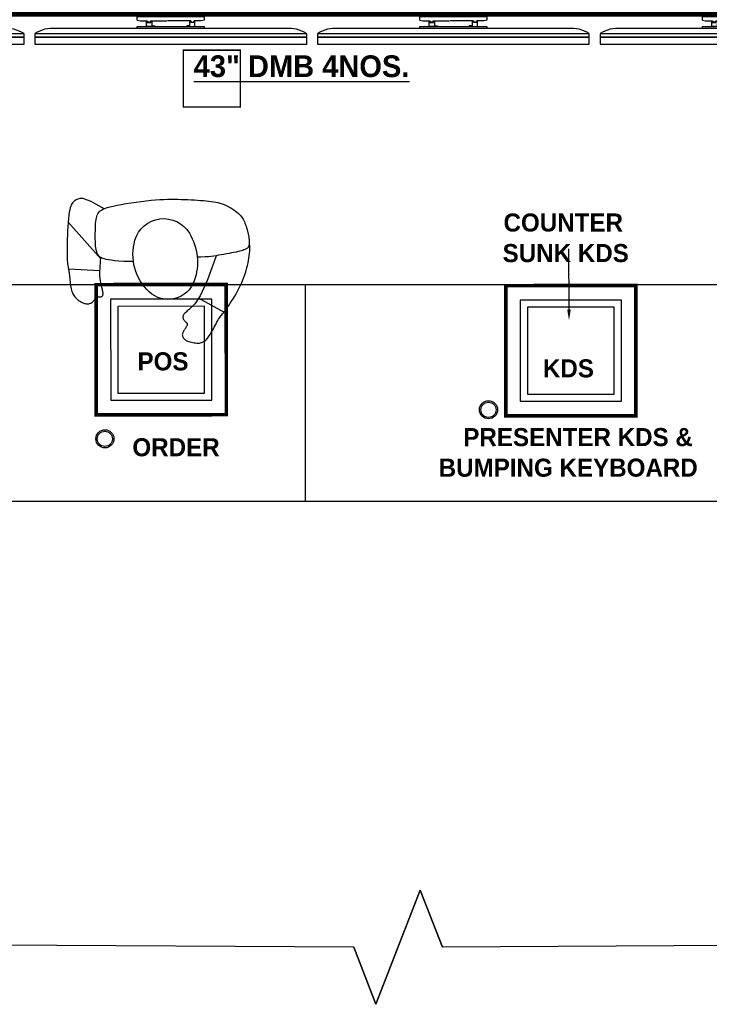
# Model space of a CAD drawing. Header units: millimetres. Extents: x -115221 to 194496, y -122556 to 375476.
# Tile 44 of 169: x 103057 to 105475, y -77259 to -73808. Entities that reach past the tile are written whole.
import ezdxf

# ---------------------------------------------------------------- set-up
doc = ezdxf.new("R2010")
doc.units = ezdxf.units.MM
doc.layers.add('FUR R0', color=8, linetype='Continuous')
doc.layers.add('WWDS FURNITURE LAYOUT', color=8, linetype='Continuous')
doc.styles.add('ATTR', font='romans.shx', dxfattribs={"width": 0.8, "height": 0.699999})
doc.styles.add('har', font='GOTHICB.TTF')

# ---------------------------------------------------------------- blocks, each defined once
blk = doc.blocks.new('JSDJNB')
at = {"layer": 'FUR R0'}
h = blk.add_hatch(dxfattribs=at)
h.set_pattern_fill('ANSI31', color=256, angle=90)
h.set_pattern_definition([(135, (184504.06984, -52712.82564), (-0.08838834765, -0.08838834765), [])])
h.paths.add_polyline_path([(255108.09, -67411.99), (255108.09, -67409.99), (254955.77, -67409.99), (254955.77, -67411.99)], flags=16)
h.paths.add_polyline_path([(255108.59, -67412.49), (255108.59, -67409.49), (254955.27, -67409.49), (254955.27, -67412.49)])
for p, q in [((254968.67, -67413.07), (254968.67, -67412.54)), ((254968.67, -67412.54), (254977.93, -67412.54)), ((254977.93, -67412.54), (254977.93, -67413.07)), ((255007.67, -67413.07), (255007.67, -67412.54)), ((255007.67, -67412.54), (255016.93, -67412.54)), ((255016.93, -67412.54), (255016.93, -67413.07)), ((255046.67, -67413.07), (255046.67, -67412.54)), ((255046.67, -67412.54), (255055.93, -67412.54)), ((255055.93, -67412.54), (255055.93, -67413.07)), ((255085.67, -67413.07), (255085.67, -67412.54)), ((255085.67, -67412.54), (255094.93, -67412.54)), ((255094.93, -67412.54), (255094.93, -67413.07)), ((254989.16, -67414.23), (254957.44, -67414.23)), ((255028.16, -67414.23), (254996.44, -67414.23)), ((255067.16, -67414.23), (255035.44, -67414.23)), ((255106.16, -67414.23), (255074.44, -67414.23))]:
    blk.add_line(p, q, dxfattribs=at)
for points in [[(255108.59, -67412.49), (255108.59, -67409.49), (254955.27, -67409.49), (254955.27, -67412.49)], [(255108.09, -67411.99), (255108.09, -67409.99), (254955.77, -67409.99), (254955.77, -67411.99)], [(254955.77, -67409.99), (254957.77, -67409.99), (254957.77, -67411.99), (254955.77, -67411.99)], [(254959.62, -67409.99), (254961.62, -67409.99), (254961.62, -67411.99), (254959.62, -67411.99)], [(254995.35, -67409.99), (254993.35, -67409.99), (254993.35, -67411.99), (254995.35, -67411.99)], [(255009.16, -67409.99), (255007.16, -67409.99), (255007.16, -67411.99), (255009.16, -67411.99)], [(255032.93, -67409.99), (255030.93, -67409.99), (255030.93, -67411.99), (255032.93, -67411.99)], [(255056.7, -67409.99), (255054.7, -67409.99), (255054.7, -67411.99), (255056.7, -67411.99)], [(255070.51, -67409.99), (255068.51, -67409.99), (255068.51, -67411.99), (255070.51, -67411.99)], [(255104.24, -67409.99), (255102.24, -67409.99), (255102.24, -67411.99), (255104.24, -67411.99)], [(255108.09, -67409.99), (255106.09, -67409.99), (255106.09, -67411.99), (255108.09, -67411.99)], [(254977.93, -67414.23), (254968.67, -67414.23), (254968.67, -67413.95), (254977.93, -67413.95)], [(255016.93, -67414.23), (255007.67, -67414.23), (255007.67, -67413.95), (255016.93, -67413.95)], [(255055.93, -67414.23), (255046.67, -67414.23), (255046.67, -67413.95), (255055.93, -67413.95)], [(255094.93, -67414.23), (255085.67, -67414.23), (255085.67, -67413.95), (255094.93, -67413.95)], [(254992.06, -67414.93), (254954.55, -67414.93), (254954.55, -67415.41), (254992.06, -67415.41)], [(254954.55, -67415.41), (254954.55, -67416.38), (254992.06, -67416.38), (254992.06, -67415.41)], [(255031.06, -67414.93), (254993.55, -67414.93), (254993.55, -67415.41), (255031.06, -67415.41)], [(254993.55, -67415.41), (254993.55, -67416.38), (255031.06, -67416.38), (255031.06, -67415.41)], [(255070.06, -67414.93), (255032.55, -67414.93), (255032.55, -67415.41), (255070.06, -67415.41)], [(255032.55, -67415.41), (255032.55, -67416.38), (255070.06, -67416.38), (255070.06, -67415.41)], [(255109.06, -67414.93), (255071.55, -67414.93), (255071.55, -67415.41), (255109.06, -67415.41)], [(255071.55, -67415.41), (255071.55, -67416.38), (255109.06, -67416.38), (255109.06, -67415.41)]]:
    blk.add_lwpolyline(points, close=True, dxfattribs=at)
for points in [[(254957.77, -67409.99), (254955.77, -67411.99)], [(254955.77, -67409.99), (254957.77, -67411.99)], [(254961.62, -67409.99), (254959.62, -67411.99)], [(254959.62, -67409.99), (254961.62, -67411.99)], [(254993.35, -67409.99), (254995.35, -67411.99)], [(254995.35, -67409.99), (254993.35, -67411.99)], [(255007.16, -67409.99), (255009.16, -67411.99)], [(255009.16, -67409.99), (255007.16, -67411.99)], [(255030.93, -67409.99), (255032.93, -67411.99)], [(255032.93, -67409.99), (255030.93, -67411.99)], [(255054.7, -67409.99), (255056.7, -67411.99)], [(255056.7, -67409.99), (255054.7, -67411.99)], [(255068.51, -67409.99), (255070.51, -67411.99)], [(255070.51, -67409.99), (255068.51, -67411.99)], [(255102.24, -67409.99), (255104.24, -67411.99)], [(255104.24, -67409.99), (255102.24, -67411.99)], [(255106.09, -67409.99), (255108.09, -67411.99)], [(255108.09, -67409.99), (255106.09, -67411.99)], [(254968.67, -67413.07), (254969.08, -67413.18), (254970.06, -67413.18), (254970.06, -67413.26), (254970.19, -67413.26), (254970.19, -67413.31), (254970.06, -67413.31), (254970.06, -67413.38), (254970.52, -67413.38), (254970.52, -67413.31), (254970.44, -67413.31), (254970.44, -67413.26), (254970.52, -67413.26), (254970.52, -67413.18), (254972.78, -67413.18)], [(254969.97, -67413.95), (254969.97, -67413.22), (254970.05, -67413.22), (254970.05, -67413.28), (254970.17, -67413.28), (254970.17, -67413.3), (254970.05, -67413.3), (254970.05, -67413.39), (254970.54, -67413.39), (254970.54, -67413.31), (254970.45, -67413.31), (254970.45, -67413.27), (254970.54, -67413.27), (254970.54, -67413.2), (254970.7, -67413.2), (254970.7, -67413.87), (254971.1, -67413.87), (254971.1, -67413.95), (254969.97, -67413.95)], [(254977.93, -67413.07), (254977.52, -67413.18), (254976.54, -67413.18), (254976.54, -67413.26), (254976.42, -67413.26), (254976.42, -67413.31), (254976.54, -67413.31), (254976.54, -67413.38), (254976.08, -67413.38), (254976.08, -67413.31), (254976.16, -67413.31), (254976.16, -67413.26), (254976.08, -67413.26), (254976.08, -67413.18), (254972.86, -67413.18)], [(254976.64, -67413.95), (254976.64, -67413.22), (254976.56, -67413.22), (254976.56, -67413.28), (254976.43, -67413.28), (254976.43, -67413.3), (254976.56, -67413.3), (254976.56, -67413.39), (254976.06, -67413.39), (254976.06, -67413.31), (254976.15, -67413.31), (254976.15, -67413.27), (254976.06, -67413.27), (254976.06, -67413.2), (254975.91, -67413.2), (254975.91, -67413.87), (254975.5, -67413.87), (254975.5, -67413.95), (254976.64, -67413.95)], [(255007.67, -67413.07), (255008.08, -67413.18), (255009.06, -67413.18), (255009.06, -67413.26), (255009.19, -67413.26), (255009.19, -67413.31), (255009.06, -67413.31), (255009.06, -67413.38), (255009.52, -67413.38), (255009.52, -67413.31), (255009.44, -67413.31), (255009.44, -67413.26), (255009.52, -67413.26), (255009.52, -67413.18), (255011.78, -67413.18)], [(255008.97, -67413.95), (255008.97, -67413.22), (255009.05, -67413.22), (255009.05, -67413.28), (255009.17, -67413.28), (255009.17, -67413.3), (255009.05, -67413.3), (255009.05, -67413.39), (255009.54, -67413.39), (255009.54, -67413.31), (255009.45, -67413.31), (255009.45, -67413.27), (255009.54, -67413.27), (255009.54, -67413.2), (255009.7, -67413.2), (255009.7, -67413.87), (255010.1, -67413.87), (255010.1, -67413.95), (255008.97, -67413.95)], [(255016.93, -67413.07), (255016.52, -67413.18), (255015.54, -67413.18), (255015.54, -67413.26), (255015.42, -67413.26), (255015.42, -67413.31), (255015.54, -67413.31), (255015.54, -67413.38), (255015.08, -67413.38), (255015.08, -67413.31), (255015.16, -67413.31), (255015.16, -67413.26), (255015.08, -67413.26), (255015.08, -67413.18), (255011.86, -67413.18)], [(255015.64, -67413.95), (255015.64, -67413.22), (255015.56, -67413.22), (255015.56, -67413.28), (255015.43, -67413.28), (255015.43, -67413.3), (255015.56, -67413.3), (255015.56, -67413.39), (255015.06, -67413.39), (255015.06, -67413.31), (255015.15, -67413.31), (255015.15, -67413.27), (255015.06, -67413.27), (255015.06, -67413.2), (255014.91, -67413.2), (255014.91, -67413.87), (255014.5, -67413.87), (255014.5, -67413.95), (255015.64, -67413.95)], [(255046.67, -67413.07), (255047.08, -67413.18), (255048.06, -67413.18), (255048.06, -67413.26), (255048.19, -67413.26), (255048.19, -67413.31), (255048.06, -67413.31), (255048.06, -67413.38), (255048.52, -67413.38), (255048.52, -67413.31), (255048.44, -67413.31), (255048.44, -67413.26), (255048.52, -67413.26), (255048.52, -67413.18), (255050.78, -67413.18)], [(255047.97, -67413.95), (255047.97, -67413.22), (255048.05, -67413.22), (255048.05, -67413.28), (255048.17, -67413.28), (255048.17, -67413.3), (255048.05, -67413.3), (255048.05, -67413.39), (255048.54, -67413.39), (255048.54, -67413.31), (255048.45, -67413.31), (255048.45, -67413.27), (255048.54, -67413.27), (255048.54, -67413.2), (255048.7, -67413.2), (255048.7, -67413.87), (255049.1, -67413.87), (255049.1, -67413.95), (255047.97, -67413.95)], [(255055.93, -67413.07), (255055.52, -67413.18), (255054.54, -67413.18), (255054.54, -67413.26), (255054.42, -67413.26), (255054.42, -67413.31), (255054.54, -67413.31), (255054.54, -67413.38), (255054.08, -67413.38), (255054.08, -67413.31), (255054.16, -67413.31), (255054.16, -67413.26), (255054.08, -67413.26), (255054.08, -67413.18), (255050.86, -67413.18)], [(255054.64, -67413.95), (255054.64, -67413.22), (255054.56, -67413.22), (255054.56, -67413.28), (255054.43, -67413.28), (255054.43, -67413.3), (255054.56, -67413.3), (255054.56, -67413.39), (255054.06, -67413.39), (255054.06, -67413.31), (255054.15, -67413.31), (255054.15, -67413.27), (255054.06, -67413.27), (255054.06, -67413.2), (255053.91, -67413.2), (255053.91, -67413.87), (255053.5, -67413.87), (255053.5, -67413.95), (255054.64, -67413.95)], [(255085.67, -67413.07), (255086.08, -67413.18), (255087.06, -67413.18), (255087.06, -67413.26), (255087.19, -67413.26), (255087.19, -67413.31), (255087.06, -67413.31), (255087.06, -67413.38), (255087.52, -67413.38), (255087.52, -67413.31), (255087.44, -67413.31), (255087.44, -67413.26), (255087.52, -67413.26), (255087.52, -67413.18), (255089.78, -67413.18)], [(255086.97, -67413.95), (255086.97, -67413.22), (255087.05, -67413.22), (255087.05, -67413.28), (255087.17, -67413.28), (255087.17, -67413.3), (255087.05, -67413.3), (255087.05, -67413.39), (255087.54, -67413.39), (255087.54, -67413.31), (255087.45, -67413.31), (255087.45, -67413.27), (255087.54, -67413.27), (255087.54, -67413.2), (255087.7, -67413.2), (255087.7, -67413.87), (255088.1, -67413.87), (255088.1, -67413.95), (255086.97, -67413.95)], [(255094.93, -67413.07), (255094.52, -67413.18), (255093.54, -67413.18), (255093.54, -67413.26), (255093.42, -67413.26), (255093.42, -67413.31), (255093.54, -67413.31), (255093.54, -67413.38), (255093.08, -67413.38), (255093.08, -67413.31), (255093.16, -67413.31), (255093.16, -67413.26), (255093.08, -67413.26), (255093.08, -67413.18), (255089.86, -67413.18)], [(255093.64, -67413.95), (255093.64, -67413.22), (255093.56, -67413.22), (255093.56, -67413.28), (255093.43, -67413.28), (255093.43, -67413.3), (255093.56, -67413.3), (255093.56, -67413.39), (255093.06, -67413.39), (255093.06, -67413.31), (255093.15, -67413.31), (255093.15, -67413.27), (255093.06, -67413.27), (255093.06, -67413.2), (255092.91, -67413.2), (255092.91, -67413.87), (255092.5, -67413.87), (255092.5, -67413.95), (255093.64, -67413.95)]]:
    blk.add_lwpolyline(points, dxfattribs=at)
for centre, start, end in [((254956.96, -67418.56), 83.6436, 123.5886), ((254989.64, -67418.56), 56.4114, 96.3564), ((254995.96, -67418.56), 83.6436, 123.5886), ((255028.64, -67418.56), 56.4114, 96.3564), ((255034.96, -67418.56), 83.6436, 123.5886), ((255067.64, -67418.56), 56.4114, 96.3564), ((255073.96, -67418.56), 83.6436, 123.5886), ((255106.64, -67418.56), 56.4114, 96.3564)]:
    blk.add_arc(centre, 4.36, start, end, dxfattribs=at)
at = {"layer": 'FUR R0', "style": 'har'}
blk.add_text('%%U43" DMB 4NOS.', height=3, dxfattribs=at).set_placement((255015.47, -67420.92))
blk = doc.blocks.new('Person 8 Man Standing PV')
for p, q in [((-4.83, 10.74), (-4.48, 10.87)), ((-4.48, 10.87), (-4.12, 10.99)), ((-4.12, 10.99), (-3.78, 11.1)), ((-3.78, 11.1), (-3.43, 11.2)), ((-3.43, 11.2), (-3.09, 11.29)), ((-3.09, 11.29), (-2.75, 11.36)), ((-2.75, 11.36), (-2.42, 11.43)), ((-2.42, 11.43), (-2.09, 11.48)), ((-2.09, 11.48), (-1.76, 11.53)), ((-1.76, 11.53), (-1.43, 11.57)), ((-1.43, 11.57), (-1.11, 11.6)), ((-1.11, 11.6), (-0.78, 11.62)), ((-0.91, 10.91), (-0.96, 10.78)), ((-0.86, 11.03), (-0.91, 10.91)), ((-0.8, 11.13), (-0.86, 11.03)), ((-0.75, 11.22), (-0.8, 11.13)), ((-0.78, 11.62), (-0.45, 11.61)), ((-0.69, 11.29), (-0.75, 11.22)), ((-0.62, 11.35), (-0.69, 11.29)), ((-0.56, 11.4), (-0.62, 11.35)), ((-0.48, 11.44), (-0.56, 11.4)), ((-0.4, 11.47), (-0.48, 11.44)), ((-0.45, 11.61), (-0.08, 11.54)), ((-0.31, 11.49), (-0.4, 11.47)), ((-0.21, 11.51), (-0.31, 11.49)), ((-0.1, 11.52), (-0.21, 11.51)), ((0.03, 11.52), (-0.1, 11.52)), ((-0.08, 11.54), (-0.04, 11.52)), ((0.16, 11.52), (0.03, 11.52)), ((0.31, 11.52), (0.16, 11.52)), ((0.47, 11.5), (0.31, 11.52)), ((0.63, 11.48), (0.47, 11.5)), ((0.82, 11.46), (0.63, 11.48)), ((1.01, 11.42), (0.82, 11.46)), ((1.21, 11.38), (1.01, 11.42)), ((1.43, 11.33), (1.21, 11.38)), ((1.65, 11.28), (1.43, 11.33)), ((1.87, 11.22), (1.65, 11.28)), ((2.09, 11.15), (1.87, 11.22)), ((2.31, 11.09), (2.09, 11.15)), ((2.52, 11.01), (2.31, 11.09)), ((2.72, 10.94), (2.52, 11.01)), ((2.91, 10.86), (2.72, 10.94)), ((3.09, 10.78), (2.91, 10.86)), ((-7.67, 9.31), (-7.33, 9.52)), ((-7.33, 9.52), (-6.98, 9.72)), ((-6.98, 9.72), (-6.62, 9.91)), ((-6.62, 9.91), (-6.26, 10.1)), ((-6.26, 10.1), (-5.91, 10.28)), ((-5.91, 10.28), (-5.55, 10.44)), ((-5.55, 10.44), (-5.19, 10.6)), ((-5.19, 10.6), (-4.83, 10.74)), ((-1.24, 9.72), (-1.31, 9.42)), ((-1.18, 9.99), (-1.24, 9.72)), ((-1.12, 10.23), (-1.18, 9.99)), ((-1.07, 10.44), (-1.12, 10.23)), ((-1.02, 10.62), (-1.07, 10.44)), ((-0.96, 10.78), (-1.02, 10.62)), ((3.26, 10.69), (3.09, 10.78)), ((3.42, 10.59), (3.26, 10.69)), ((3.58, 10.48), (3.42, 10.59)), ((3.74, 10.35), (3.58, 10.48)), ((3.9, 10.2), (3.74, 10.35)), ((4.06, 10.03), (3.9, 10.2)), ((4.23, 9.84), (4.06, 10.03)), ((4.4, 9.62), (4.23, 9.84)), ((4.57, 9.39), (4.4, 9.62)), ((-9.44, 8.08), (-9.27, 8.21)), ((-9.27, 8.21), (-9.07, 8.36)), ((-9.07, 8.36), (-8.84, 8.53)), ((-8.84, 8.53), (-8.58, 8.71)), ((-8.58, 8.71), (-8.3, 8.9)), ((-8.3, 8.9), (-7.99, 9.1)), ((-7.99, 9.1), (-7.67, 9.31)), ((-1.5, 8.39), (-1.57, 8.02)), ((-1.44, 8.75), (-1.5, 8.39)), ((-1.37, 9.1), (-1.44, 8.75)), ((-1.31, 9.42), (-1.37, 9.1)), ((4.73, 9.14), (4.57, 9.39)), ((4.89, 8.88), (4.73, 9.14)), ((5.04, 8.61), (4.89, 8.88)), ((5.18, 8.34), (5.04, 8.61)), ((5.3, 8.06), (5.18, 8.34)), ((-11.59, 6.7), (-11.36, 6.82)), ((-11.36, 6.82), (-11.13, 6.95)), ((-11.13, 6.95), (-10.9, 7.07)), ((-10.9, 7.07), (-10.68, 7.2)), ((-10.68, 7.2), (-10.48, 7.31)), ((-10.48, 7.31), (-10.3, 7.43)), ((-10.3, 7.43), (-10.14, 7.53)), ((-10.14, 7.53), (-9.99, 7.64)), ((-9.99, 7.64), (-9.86, 7.74)), ((-9.86, 7.74), (-9.73, 7.85)), ((-9.73, 7.85), (-9.59, 7.96)), ((-9.59, 7.96), (-9.44, 8.08)), ((-9.53, 8.01), (-7.59, 4.55)), ((-1.75, 6.98), (-2.55, 6.7)), ((-1.75, 6.96), (-1.8, 6.63)), ((-1.69, 7.3), (-1.75, 6.96)), ((-1.63, 7.66), (-1.69, 7.3)), ((-1.57, 8.02), (-1.63, 7.66)), ((5.4, 7.78), (5.3, 8.06)), ((5.49, 7.5), (5.4, 7.78)), ((5.57, 7.22), (5.49, 7.5)), ((5.63, 6.92), (5.57, 7.22)), ((5.68, 6.62), (5.63, 6.92)), ((-13.54, 5.32), (-13.46, 5.42)), ((-13.46, 5.42), (-13.37, 5.53)), ((-13.37, 5.53), (-13.27, 5.63)), ((-13.27, 5.63), (-13.16, 5.73)), ((-13.16, 5.73), (-13.04, 5.82)), ((-13.04, 5.82), (-12.9, 5.92)), ((-12.9, 5.92), (-12.75, 6.02)), ((-12.75, 6.02), (-12.59, 6.13)), ((-12.59, 6.13), (-12.42, 6.23)), ((-12.42, 6.23), (-12.23, 6.34)), ((-12.23, 6.34), (-12.03, 6.46)), ((-12.03, 6.46), (-11.81, 6.58)), ((-11.81, 6.58), (-11.59, 6.7)), ((-5.07, 5.76), (-5.97, 5.38)), ((-3.94, 6.2), (-5.07, 5.76)), ((-2.55, 6.7), (-3.94, 6.2)), ((-1.91, 5.44), (-1.94, 4.87)), ((-1.88, 5.91), (-1.91, 5.44)), ((-1.84, 6.29), (-1.88, 5.91)), ((-1.8, 6.63), (-1.84, 6.29)), ((5.73, 6.3), (5.68, 6.62)), ((5.77, 5.96), (5.73, 6.3)), ((5.8, 5.61), (5.77, 5.96)), ((5.84, 5.23), (5.8, 5.61)), ((-13.77, 4.49), (-13.76, 4.66)), ((-13.76, 4.31), (-13.77, 4.49)), ((-13.76, 4.66), (-13.74, 4.81)), ((-13.75, 4.12), (-13.76, 4.31)), ((-13.73, 3.94), (-13.75, 4.12)), ((-13.74, 4.81), (-13.71, 4.95)), ((-13.71, 4.95), (-13.66, 5.08)), ((-13.66, 5.08), (-13.61, 5.2)), ((-13.61, 5.2), (-13.54, 5.32)), ((-8.05, 4.25), (-8.35, 4.03)), ((-7.69, 4.49), (-8.05, 4.25)), ((-7.25, 4.75), (-7.69, 4.49)), ((-6.69, 5.05), (-7.25, 4.75)), ((-5.97, 5.38), (-6.69, 5.05)), ((-1.94, 4.87), (-1.95, 4.37)), ((5.87, 4.83), (5.84, 5.23)), ((5.9, 4.42), (5.87, 4.83)), ((5.92, 3.99), (5.9, 4.42)), ((-13.7, 3.75), (-13.73, 3.94)), ((-13.66, 3.57), (-13.7, 3.75)), ((-13.61, 3.39), (-13.66, 3.57)), ((-13.56, 3.23), (-13.61, 3.39)), ((-13.51, 3.08), (-13.56, 3.23)), ((-13.45, 2.95), (-13.51, 3.08)), ((-13.39, 2.84), (-13.45, 2.95)), ((-13.33, 2.73), (-13.39, 2.84)), ((-13.26, 2.64), (-13.33, 2.73)), ((-11.74, 2.73), (-11.84, 2.66)), ((-11.64, 2.79), (-11.74, 2.73)), ((-11.55, 2.85), (-11.64, 2.79)), ((-11.47, 2.89), (-11.55, 2.85)), ((-11.4, 2.93), (-11.47, 2.89)), ((-11.33, 2.96), (-11.4, 2.93)), ((-11.26, 2.98), (-11.33, 2.96)), ((-11.2, 2.98), (-11.26, 2.98)), ((-11.15, 2.98), (-11.2, 2.98)), ((-11.09, 2.97), (-11.15, 2.98)), ((-11.04, 2.95), (-11.09, 2.97)), ((-10.99, 2.91), (-11.04, 2.95)), ((-10.94, 2.87), (-10.99, 2.91)), ((-10.89, 2.83), (-10.94, 2.87)), ((-10.84, 2.77), (-10.89, 2.83)), ((-10.78, 2.72), (-10.84, 2.77)), ((-10.73, 2.67), (-10.78, 2.72)), ((-9.54, 2.78), (-9.63, 2.68)), ((-9.45, 2.88), (-9.54, 2.78)), ((-9.35, 3), (-9.45, 2.88)), ((-9.25, 3.14), (-9.35, 3)), ((-9.12, 3.29), (-9.25, 3.14)), ((-8.98, 3.45), (-9.12, 3.29)), ((-8.8, 3.63), (-8.98, 3.45)), ((-8.6, 3.82), (-8.8, 3.63)), ((-8.35, 4.03), (-8.6, 3.82)), ((5.95, 3.54), (5.92, 3.99)), ((5.97, 3.09), (5.95, 3.54)), ((5.99, 2.64), (5.97, 3.09)), ((-13.19, 2.57), (-13.26, 2.64)), ((-13.12, 2.5), (-13.19, 2.57)), ((-13.04, 2.44), (-13.12, 2.5)), ((-12.97, 2.4), (-13.04, 2.44)), ((-12.89, 2.36), (-12.97, 2.4)), ((-12.81, 2.33), (-12.89, 2.36)), ((-12.72, 2.32), (-12.81, 2.33)), ((-12.64, 2.31), (-12.72, 2.32)), ((-12.55, 2.32), (-12.64, 2.31)), ((-12.45, 2.34), (-12.55, 2.32)), ((-12.36, 2.37), (-12.45, 2.34)), ((-12.26, 2.41), (-12.36, 2.37)), ((-12.15, 2.47), (-12.26, 2.41)), ((-12.05, 2.53), (-12.15, 2.47)), ((-11.94, 2.59), (-12.05, 2.53)), ((-11.84, 2.66), (-11.94, 2.59)), ((-10.68, 2.61), (-10.73, 2.67)), ((-10.62, 2.56), (-10.68, 2.61)), ((-10.56, 2.52), (-10.62, 2.56)), ((-10.5, 2.48), (-10.56, 2.52)), ((-10.43, 2.44), (-10.5, 2.48)), ((-10.37, 2.42), (-10.43, 2.44)), ((-10.3, 2.4), (-10.37, 2.42)), ((-10.23, 2.39), (-10.3, 2.4)), ((-10.16, 2.39), (-10.23, 2.39)), ((-10.09, 2.4), (-10.16, 2.39)), ((-10.02, 2.42), (-10.09, 2.4)), ((-9.94, 2.45), (-10.02, 2.42)), ((-9.87, 2.49), (-9.94, 2.45)), ((-9.79, 2.54), (-9.87, 2.49)), ((-9.71, 2.61), (-9.79, 2.54)), ((-9.63, 2.68), (-9.71, 2.61)), ((6, 2.18), (5.99, 2.64)), ((6.02, 1.72), (6, 2.18)), ((6.02, 1.25), (6.02, 1.72)), ((6, -0.24), (6.02, 0.28)), ((6.02, 0.77), (6.02, 1.25)), ((6.02, 0.28), (6.02, 0.77)), ((5.93, -1.36), (5.97, -0.78)), ((5.97, -0.78), (6, -0.24)), ((5.72, -3.33), (5.81, -2.64)), ((5.81, -2.64), (5.88, -1.98)), ((5.88, -1.98), (5.93, -1.36)), ((5.53, -4.74), (5.63, -4.04)), ((5.63, -4.04), (5.72, -3.33)), ((-2.56, -4.42), (-2.55, -4.86)), ((-2.55, -4.86), (-2.52, -5.71)), ((5.42, -5.42), (5.53, -4.74)), ((-2.52, -5.71), (-2.48, -6.42)), ((-2.48, -6.42), (-2.43, -7)), ((5.09, -7.2), (5.2, -6.67)), ((5.2, -6.67), (5.31, -6.07)), ((5.31, -6.07), (5.42, -5.42)), ((-2.43, -7), (-2.37, -7.47)), ((-2.37, -7.47), (-2.32, -7.85)), ((-2.32, -7.85), (-2.25, -8.16)), ((4.77, -8.35), (4.87, -8.04)), ((4.87, -8.04), (4.98, -7.66)), ((4.98, -7.66), (5.09, -7.2)), ((-7.48, -9.52), (-7.45, -9.47)), ((-7.45, -9.47), (-7.43, -9.42)), ((-7.43, -9.42), (-7.41, -9.37)), ((-7.41, -9.37), (-7.4, -9.32)), ((-7.4, -8.96), (-7.38, -8.91)), ((-7.4, -9.03), (-7.4, -8.96)), ((-7.39, -9.09), (-7.4, -9.03)), ((-7.4, -9.32), (-7.39, -9.26)), ((-7.39, -8.85), (-7.37, -8.8)), ((-7.38, -8.91), (-7.39, -8.85)), ((-7.39, -9.15), (-7.39, -9.09)), ((-7.39, -9.21), (-7.39, -9.15)), ((-7.39, -9.26), (-7.39, -9.21)), ((-7.37, -8.8), (-7.34, -8.75)), ((-7.34, -8.75), (-7.31, -8.71)), ((-7.31, -8.71), (-7.26, -8.67)), ((-7.26, -8.67), (-7.2, -8.64)), ((-7.2, -8.64), (-7.14, -8.62)), ((-7.14, -8.62), (-7.06, -8.61)), ((-7.06, -8.61), (-6.97, -8.6)), ((-6.97, -8.6), (-6.88, -8.6)), ((-6.88, -8.6), (-6.78, -8.61)), ((-6.78, -8.61), (-6.67, -8.63)), ((-6.67, -8.63), (-6.55, -8.66)), ((-6.55, -8.66), (-6.41, -8.69)), ((-6.41, -8.69), (-6.26, -8.73)), ((-6.26, -8.73), (-6.1, -8.77)), ((-6.1, -8.77), (-5.91, -8.81)), ((-5.91, -8.81), (-5.71, -8.86)), ((-5.71, -8.86), (-5.48, -8.91)), ((-5.48, -8.91), (-5.22, -8.96)), ((-5.22, -8.96), (-4.9, -9)), ((-4.9, -9), (-4.5, -9.03)), ((-4.5, -9.03), (-4, -9.03)), ((-4, -9.03), (-3.35, -9.01)), ((-3.55, -13.36), (-3.77, -9.02)), ((-3.35, -9.01), (-2.55, -8.95)), ((-2.55, -8.95), (-2.01, -8.89)), ((-2.25, -8.16), (-2.19, -8.4)), ((-2.19, -8.4), (-2.13, -8.61)), ((-2.17, -8.91), (2.88, -13.39)), ((-2.13, -8.61), (-2.07, -8.77)), ((-2.07, -8.77), (-2.01, -8.91)), ((-2.01, -8.91), (-1.94, -9.01)), ((-1.94, -9.01), (-1.87, -9.1)), ((-1.87, -9.1), (-1.8, -9.17)), ((-1.8, -9.17), (-1.72, -9.23)), ((-1.72, -9.23), (-1.64, -9.28)), ((-1.64, -9.28), (-1.56, -9.33)), ((-1.56, -9.33), (-1.46, -9.38)), ((-1.46, -9.38), (-1.35, -9.43)), ((-1.35, -9.43), (-1.22, -9.47)), ((-1.22, -9.47), (-1.07, -9.51)), ((3.46, -9.51), (3.66, -9.46)), ((3.66, -9.46), (3.84, -9.39)), ((3.84, -9.39), (4.01, -9.32)), ((4.01, -9.32), (4.16, -9.23)), ((4.16, -9.23), (4.29, -9.12)), ((4.29, -9.12), (4.42, -8.98)), ((4.42, -8.98), (4.54, -8.82)), ((4.54, -8.82), (4.66, -8.61)), ((4.66, -8.61), (4.77, -8.35)), ((4.72, -8.47), (4.9, -8.77)), ((4.9, -8.77), (5.37, -9.59)), ((-8.36, -10.63), (-8.34, -10.53)), ((-8.36, -10.73), (-8.36, -10.63)), ((-8.36, -10.84), (-8.36, -10.73)), ((-8.34, -10.94), (-8.36, -10.84)), ((-8.34, -10.53), (-8.32, -10.44)), ((-8.32, -10.44), (-8.29, -10.34)), ((-8.29, -10.34), (-8.26, -10.25)), ((-8.26, -10.25), (-8.21, -10.17)), ((-8.21, -10.17), (-8.16, -10.09)), ((-8.16, -10.09), (-8.1, -10.02)), ((-8.1, -10.02), (-8.04, -9.96)), ((-8.04, -9.96), (-7.97, -9.9)), ((-7.97, -9.9), (-7.9, -9.84)), ((-7.9, -9.84), (-7.82, -9.79)), ((-7.82, -9.79), (-7.75, -9.74)), ((-7.75, -9.74), (-7.68, -9.7)), ((-7.68, -9.7), (-7.62, -9.65)), ((-7.62, -9.65), (-7.56, -9.61)), ((-7.56, -9.61), (-7.52, -9.56)), ((-7.52, -9.56), (-7.48, -9.52)), ((-1.07, -9.51), (-0.88, -9.55)), ((-0.88, -9.55), (-0.67, -9.58)), ((-0.67, -9.58), (-0.41, -9.61)), ((-0.41, -9.61), (-0.11, -9.63)), ((-0.11, -9.63), (0.22, -9.65)), ((0.22, -9.65), (0.58, -9.66)), ((0.58, -9.66), (0.95, -9.66)), ((0.95, -9.66), (1.33, -9.66)), ((1.33, -9.66), (1.7, -9.65)), ((1.7, -9.65), (2.06, -9.64)), ((2.06, -9.64), (2.4, -9.63)), ((2.4, -9.63), (2.71, -9.61)), ((2.71, -9.61), (2.98, -9.58)), ((2.98, -9.58), (3.23, -9.55)), ((3.23, -9.55), (3.46, -9.51)), ((5.37, -9.59), (5.7, -10.24)), ((5.7, -10.24), (5.92, -10.73)), ((5.92, -10.73), (6.05, -11.11)), ((-8.32, -11.05), (-8.34, -10.94)), ((-8.3, -11.16), (-8.32, -11.05)), ((-8.26, -11.26), (-8.3, -11.16)), ((-8.22, -11.37), (-8.26, -11.26)), ((-8.17, -11.48), (-8.22, -11.37)), ((-8.12, -11.58), (-8.17, -11.48)), ((-8.06, -11.69), (-8.12, -11.58)), ((-8, -11.8), (-8.06, -11.69)), ((-7.93, -11.9), (-8, -11.8)), ((-7.86, -12), (-7.93, -11.9)), ((-7.78, -12.1), (-7.86, -12)), ((-7.69, -12.2), (-7.78, -12.1)), ((5.99, -12.19), (5.93, -12.31)), ((6.04, -12.06), (5.99, -12.19)), ((6.08, -11.92), (6.04, -12.06)), ((6.05, -11.11), (6.12, -11.39)), ((6.11, -11.77), (6.08, -11.92)), ((6.13, -11.6), (6.11, -11.77)), ((6.12, -11.39), (6.13, -11.6)), ((-7.59, -12.3), (-7.69, -12.2)), ((-7.49, -12.39), (-7.59, -12.3)), ((-7.38, -12.48), (-7.49, -12.39)), ((-7.26, -12.57), (-7.38, -12.48)), ((-7.13, -12.65), (-7.26, -12.57)), ((-6.99, -12.73), (-7.13, -12.65)), ((-6.84, -12.8), (-6.99, -12.73)), ((-6.67, -12.87), (-6.84, -12.8)), ((-6.48, -12.93), (-6.67, -12.87)), ((-6.28, -12.98), (-6.48, -12.93)), ((-6.07, -13.03), (-6.28, -12.98)), ((-5.83, -13.06), (-6.07, -13.03)), ((-5.59, -13.1), (-5.83, -13.06)), ((-5.35, -13.12), (-5.59, -13.1)), ((-5.11, -13.15), (-5.35, -13.12)), ((-4.87, -13.17), (-5.11, -13.15)), ((-4.65, -13.19), (-4.87, -13.17)), ((-4.43, -13.21), (-4.65, -13.19)), ((-4.24, -13.24), (-4.43, -13.21)), ((-4.06, -13.26), (-4.24, -13.24)), ((-3.9, -13.29), (-4.06, -13.26)), ((-3.74, -13.32), (-3.9, -13.29)), ((-3.58, -13.35), (-3.74, -13.32)), ((-3.42, -13.38), (-3.58, -13.35)), ((-3.25, -13.41), (-3.42, -13.38)), ((-3.07, -13.44), (-3.25, -13.41)), ((-2.88, -13.47), (-3.07, -13.44)), ((-2.66, -13.49), (-2.88, -13.47)), ((-2.42, -13.51), (-2.66, -13.49)), ((-2.15, -13.53), (-2.42, -13.51)), ((-1.83, -13.54), (-2.15, -13.53)), ((-1.47, -13.55), (-1.83, -13.54)), ((-0.08, -13.54), (-0.6, -13.55)), ((0.49, -13.52), (-0.08, -13.54)), ((1.08, -13.5), (0.49, -13.52)), ((1.68, -13.47), (1.08, -13.5)), ((2.28, -13.44), (1.68, -13.47)), ((2.85, -13.39), (2.28, -13.44)), ((3.38, -13.35), (2.85, -13.39)), ((3.85, -13.29), (3.38, -13.35)), ((4.25, -13.24), (3.85, -13.29)), ((4.58, -13.18), (4.25, -13.24)), ((4.86, -13.11), (4.58, -13.18)), ((5.08, -13.04), (4.86, -13.11)), ((5.25, -12.96), (5.08, -13.04)), ((5.4, -12.88), (5.25, -12.96)), ((5.52, -12.8), (5.4, -12.88)), ((5.62, -12.71), (5.52, -12.8)), ((5.71, -12.62), (5.62, -12.71)), ((5.79, -12.52), (5.71, -12.62)), ((5.87, -12.42), (5.79, -12.52)), ((5.93, -12.31), (5.87, -12.42)), ((-1.07, -13.55), (-1.47, -13.55)), ((-0.6, -13.55), (-1.07, -13.55))]:
    blk.add_line(p, q)
for centre, radius, start, end in [((-2.64, -3.33), 7.73, 58.8919, 109.3675), ((-3.93, 0.36), 3.82, 109.3675, 222.8739), ((-0.77, -0.24), 4.13, 286.3643, 58.8919), ((-1.59, 2.54), 7.02, 222.8739, 286.3643)]:
    blk.add_arc(centre, radius, start, end)
at = {"style": 'ATTR', "width": 0.8, "flags": 9}
blk.add_attdef('ESTCODE', (0, 0), '', height=0.00629, dxfattribs=at)
blk = doc.blocks.new('FUR R0')
at = {"layer": 'WWDS FURNITURE LAYOUT', "color": 8}
for p, q in [((-4726.9, -7412.5), (-4882.4, -7812.5)), ((-4882.4, -7812.5), (-4726.9, -7412.5)), ((-4726.9, -7412.6), (-4882.4, -7812.6)), ((-4882.4, -7812.6), (-4726.9, -7412.6)), ((-4649.1, -7612.5), (-4726.9, -7412.5)), ((-4726.9, -7412.5), (-4649.1, -7612.5)), ((-4960.2, -7612.5), (-9493.3, -7585.7)), ((783.1, -7583.4), (-4649.1, -7612.5)), ((783.1, -7583.4), (-4649.1, -7612.5)), ((-4882.4, -7812.5), (-4960.2, -7612.5)), ((-4960.2, -7612.5), (-4882.4, -7812.5))]:
    blk.add_line(p, q, dxfattribs=at)
at = {"layer": 'WWDS FURNITURE LAYOUT', "color": 8, "const_width": 5}
blk.add_lwpolyline([(-5557.4, -4468.1), (-5357.4, -4468.1), (-5357.4, -4667.4), (-5557.4, -4667.4)], close=True, dxfattribs=at)
at = {"layer": 'WWDS FURNITURE LAYOUT', "color": 8, "ltscale": 12}
blk.add_lwpolyline([(-4205.4, -5377.1), (-4205.5, -5164.6)], dxfattribs=at)
at = {"layer": 'WWDS FURNITURE LAYOUT', "color": 8}
blk.add_lwpolyline([(-3470, -5289.8), (-3470, -6050.5), (-6715, -6050.5), (-6715, -5900.5), (-7193.6, -5900.5), (-7193.6, -5289.8)], close=True, dxfattribs=at)
at = {"layer": 'WWDS FURNITURE LAYOUT', "color": 8, "ltscale": 0.5, "const_width": 12.7, "elevation": 0}
blk.add_lwpolyline([(-5406.8, -5289.8), (-5862.8, -5290), (-5862.6, -5746), (-5406.6, -5745.8)], close=True, dxfattribs=at)
at = {"layer": 'WWDS FURNITURE LAYOUT', "color": 8}
blk.add_lwpolyline([(-5130, -5289.8), (-5130, -6050.5)], dxfattribs=at)
at = {"layer": 'WWDS FURNITURE LAYOUT', "color": 8, "ltscale": 0.5, "const_width": 12.7}
blk.add_lwpolyline([(-3971, -5293.4), (-4427, -5293.5), (-4426.9, -5749.5), (-3970.9, -5749.4)], close=True, dxfattribs=at)
at = {"layer": 'WWDS FURNITURE LAYOUT', "color": 8, "ltscale": 12, "elevation": -1601.4}
for points in [[(-5457.4, -5340.5), (-5812.1, -5340.6), (-5812, -5695.3), (-5457.3, -5695.2)], [(-5457.4, -5340.5), (-5812.1, -5340.6), (-5812, -5695.3), (-5457.3, -5695.2)], [(-4021.7, -5344.1), (-4376.3, -5344.2), (-4376.2, -5698.9), (-4021.6, -5698.8)], [(-4021.7, -5344.1), (-4376.3, -5344.2), (-4376.2, -5698.9), (-4021.6, -5698.8)], [(-5482.7, -5365.9), (-5786.7, -5366), (-5786.6, -5670), (-5482.6, -5669.9)], [(-4047, -5369.4), (-4351, -5369.5), (-4350.9, -5673.5), (-4046.9, -5673.4)]]:
    blk.add_lwpolyline(points, close=True, dxfattribs=at)
at = {"layer": 'WWDS FURNITURE LAYOUT', "color": 8, "ltscale": 12}
for centre, radius in [((-4487.6, -5728.6, 8327.5), 31.7), ((-4487.6, -5728.6, 8327.5), 26.6), ((-5832.3, -5830.4, 0), 31.7), ((-5832.3, -5830.4, 0), 26.6)]:
    blk.add_circle(centre, radius, dxfattribs=at)
blk.add_solid([(-4199.1, -5377.1), (-4205.4, -5415.1), (-4211.8, -5377.1)], dxfattribs=at)
at = {"layer": 'WWDS FURNITURE LAYOUT', "color": 8, "linetype": 'Continuous', "lineweight": 0, "xscale": 25.4, "yscale": 25.4, "zscale": 25.4}
blk.add_blockref('JSDJNB', (-6482913.9, 1707929, 0), dxfattribs=at)
at = {"layer": 'WWDS FURNITURE LAYOUT', "color": 8, "ltscale": 10, "extrusion": (0, 0, -1), "xscale": 25.4759216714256, "yscale": 25.4759216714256, "zscale": -25.4759216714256, "rotation": 89.98102901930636}
blk.add_blockref('Person 8 Man Standing PV', (5619.9, -5144.1, 0), dxfattribs=at)
at = {"layer": 'WWDS FURNITURE LAYOUT', "color": 8, "style": 'har'}
for s, height, rotation, p in [('COUNTER', 63.33, 0.0187, (-4434.9, -5103.9, 0)), ('SUNK KDS', 63.33, 0.0187, (-4438.1, -5211, 0)), ('POS', 63.33, 0.019, (-5718.1, -5590.5, 0)), ('KDS', 63.33, 0.019, (-4296.8, -5615.2)), ('PRESENTER KDS &', 63.333, 0.0187, (-4576, -5856.2, 0)), ('ORDER', 63.33, 0.0187, (-5735.9, -5891.6, 50.1)), ('BUMPING KEYBOARD', 63.333, 0.0187, (-4662.2, -5963.3, 0))]:
    blk.add_text(s, height=height, rotation=rotation, dxfattribs=at).set_placement(p)

msp = doc.modelspace()

# ---------------------------------------------------------------- block references
at = {"layer": 'WWDS FURNITURE LAYOUT'}
msp.add_blockref('FUR R0', (109188.4, -69446.5), dxfattribs=at)

doc.saveas('drawing.dxf')
